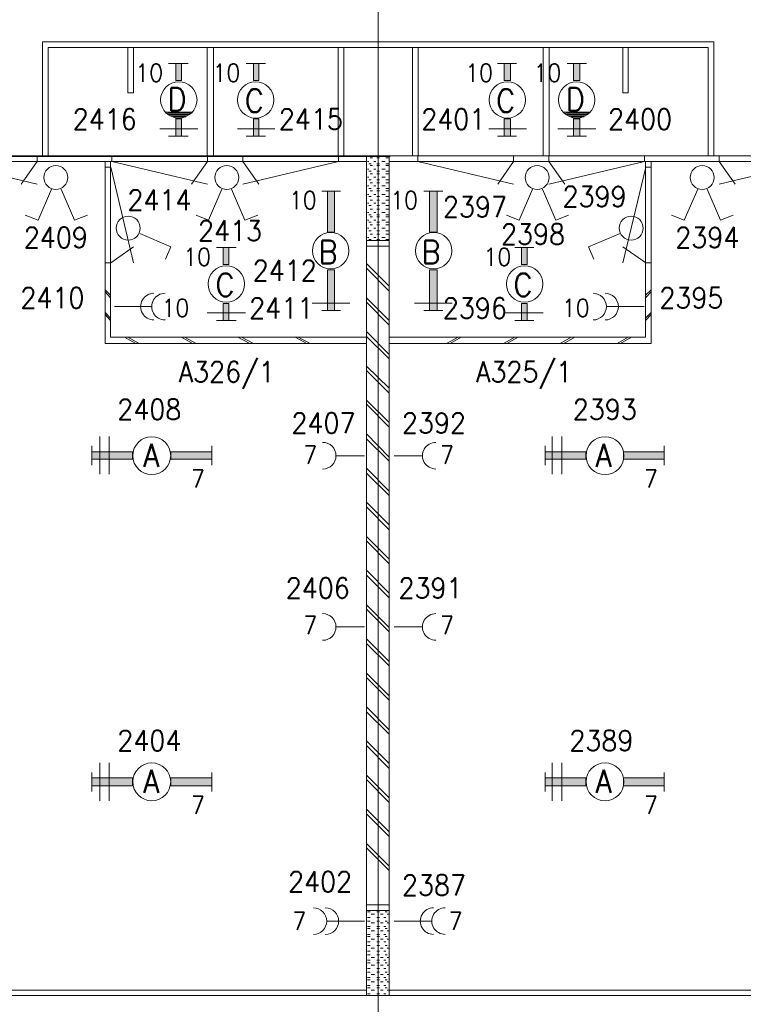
# Model space of a CAD drawing. Header units: metres. Extents: x -119 to 0, y 0 to 84.
# Tile 23 of 53: x -67.74 to -61.39, y 40.44 to 49.1. Entities that reach past the tile are written whole.
import ezdxf
from ezdxf.enums import TextEntityAlignment as Align

# ---------------------------------------------------------------- set-up
doc = ezdxf.new("R2010")
doc.units = ezdxf.units.M
doc.header["$MEASUREMENT"] = 0
doc.layers.add('Level 1', color=1, linetype='Continuous', lineweight=0)
doc.styles.add('Style-STANDARD', font='STANDARD.shx')

# ---------------------------------------------------------------- blocks, each defined once
blk = doc.blocks.new('FCAD19')
at = {"layer": 'Level 1', "color": 1, "linetype": 'Continuous', "lineweight": 0}
blk.add_circle((0, 0), 1, dxfattribs=at)
blk = doc.blocks.new('FCAD20')
at = {"layer": 'Level 1', "color": 1, "linetype": 'Continuous', "lineweight": 0}
blk.add_circle((0, 0), 1, dxfattribs=at)
blk = doc.blocks.new('FCAD21')
at = {"layer": 'Level 1', "color": 1, "linetype": 'Continuous', "lineweight": 0}
blk.add_circle((0, 0), 1, dxfattribs=at)
blk = doc.blocks.new('FCAD22')
at = {"layer": 'Level 1', "color": 1, "linetype": 'Continuous', "lineweight": 0}
blk.add_circle((0, 0), 1, dxfattribs=at)

msp = doc.modelspace()

# ---------------------------------------------------------------- linework, layer by layer
at = {"layer": 'Level 1', "color": 11, "linetype": 'Continuous', "lineweight": 0}
for p, q in [((-64.596, 62.0781), (-64.596, 35.362)), ((-106.4536, 47.8994), (-6.9068, 47.8994))]:
    msp.add_line(p, q, dxfattribs=at)
at = {"layer": 'Level 1', "color": 1, "linetype": 'Continuous', "lineweight": 0}
for p, q in [((-67.5432, 47.8994), (-67.5432, 48.9013)), ((-67.5432, 48.9013), (-61.6487, 48.9013)), ((-61.6487, 47.8994), (-61.6487, 48.9013)), ((-67.4925, 47.8994), (-67.4925, 48.8506)), ((-67.4925, 48.8506), (-61.6994, 48.8506)), ((-66.7947, 48.8506), (-66.7947, 48.453)), ((-66.744, 48.453), (-66.744, 48.8506)), ((-66.0969, 47.8994), (-66.0969, 48.8506)), ((-66.0423, 47.8994), (-66.0423, 48.8506)), ((-64.9468, 47.8994), (-64.9468, 48.8506)), ((-64.8961, 47.8994), (-64.8961, 48.8506)), ((-64.2958, 47.8994), (-64.2958, 48.8506)), ((-64.2451, 47.8994), (-64.2451, 48.8506)), ((-63.1457, 47.8994), (-63.1457, 48.8506)), ((-63.0951, 47.8994), (-63.0951, 48.8506)), ((-62.4479, 48.453), (-62.4479, 48.8506)), ((-62.4011, 48.8506), (-62.4011, 48.453)), ((-61.6994, 47.8994), (-61.6994, 48.8506)), ((-66.2645, 48.7103), (-66.436, 48.7103)), ((-65.5862, 48.7103), (-65.7538, 48.7103)), ((-63.3797, 48.7103), (-63.5473, 48.7103)), ((-62.7676, 48.7103), (-62.9352, 48.7103)), ((-66.7947, 48.453), (-66.744, 48.453)), ((-62.4011, 48.453), (-62.4479, 48.453)), ((-66.2333, 48.2815), (-66.4633, 48.2815)), ((-62.7403, 48.2815), (-62.9664, 48.2815)), ((-66.245, 48.2737), (-66.4438, 48.2737)), ((-66.2528, 48.262), (-66.436, 48.262)), ((-66.2762, 48.2503), (-66.4243, 48.2503)), ((-66.284, 48.2425), (-66.3931, 48.2425)), ((-62.7481, 48.2737), (-62.9469, 48.2737)), ((-62.7559, 48.262), (-62.9352, 48.262)), ((-62.7754, 48.2503), (-62.9274, 48.2503)), ((-62.7871, 48.2425), (-62.9001, 48.2425)), ((-66.1787, 48.1372), (-66.514, 48.1372)), ((-65.5043, 48.1372), (-65.8318, 48.1372)), ((-63.2939, 48.1372), (-63.6252, 48.1372)), ((-62.6857, 48.1372), (-63.0171, 48.1372)), ((-66.2645, 48.071), (-66.436, 48.071)), ((-65.5862, 48.071), (-65.7538, 48.071)), ((-63.3797, 48.071), (-63.5473, 48.071)), ((-62.7676, 48.071), (-62.9352, 48.071)), ((-76.5758, 47.8932), (-64.4917, 47.8932)), ((-68.4905, 47.8487), (-64.6973, 47.8487)), ((-68.4303, 47.8496), (-67.5903, 47.6496)), ((-67.5903, 47.8496), (-67.7303, 47.6496)), ((-67.5903, 47.8996), (-67.5903, 47.8496)), ((-66.9935, 46.2504), (-66.9935, 47.8487)), ((-66.9467, 46.3049), (-66.9467, 47.8487)), ((-66.9344, 47.8996), (-66.9344, 47.8496)), ((-66.9344, 47.8496), (-66.0943, 47.6496)), ((-66.0943, 47.8496), (-66.2343, 47.6496)), ((-66.0943, 47.8996), (-66.0943, 47.8496)), ((-65.7846, 47.8996), (-65.7846, 47.8496)), ((-64.9446, 47.8496), (-65.7846, 47.6496)), ((-65.7846, 47.8496), (-65.6446, 47.6496)), ((-64.9446, 47.8996), (-64.9446, 47.8496)), ((-64.6973, 40.5196), (-64.6973, 47.8994)), ((-64.6778, 47.8487), (-64.6895, 47.8487)), ((-64.6466, 47.8799), (-64.6661, 47.8799)), ((-64.6155, 47.8487), (-64.6349, 47.8487)), ((-64.5843, 47.8799), (-64.6077, 47.8799)), ((-64.5909, 47.8989), (-44.5621, 47.8989)), ((-64.5336, 47.8487), (-64.5648, 47.8487)), ((-64.5063, 47.8799), (-64.5297, 47.8799)), ((-64.4985, 40.5196), (-64.4985, 47.8994)), ((-64.4985, 47.8487), (-60.6975, 47.8487)), ((-64.2463, 47.8996), (-64.2463, 47.8496)), ((-64.2463, 47.8496), (-63.4063, 47.6496)), ((-63.4063, 47.8496), (-63.5463, 47.6496)), ((-63.4063, 47.8996), (-63.4063, 47.8496)), ((-63.0966, 47.8996), (-63.0966, 47.8496)), ((-62.2566, 47.8496), (-63.0966, 47.6496)), ((-63.0966, 47.8496), (-62.9566, 47.6496)), ((-62.2566, 47.8996), (-62.2566, 47.8496)), ((-62.2491, 46.3049), (-62.2491, 47.8487)), ((-62.1984, 46.2504), (-62.1984, 47.8487)), ((-61.6007, 47.8996), (-61.6007, 47.8496)), ((-60.7607, 47.8496), (-61.6007, 47.6496)), ((-61.6007, 47.8496), (-61.4607, 47.6496)), ((-66.9943, 47.8), (-66.9443, 47.8)), ((-66.9443, 47.8), (-66.7443, 46.96)), ((-64.6778, 47.7825), (-64.6895, 47.7825)), ((-64.6583, 47.8292), (-64.6778, 47.8292)), ((-64.6583, 47.763), (-64.6778, 47.763)), ((-64.6466, 47.8136), (-64.6661, 47.8136)), ((-64.6155, 47.7825), (-64.6349, 47.7825)), ((-64.5843, 47.8292), (-64.6077, 47.8292)), ((-64.5843, 47.8136), (-64.6077, 47.8136)), ((-64.5843, 47.763), (-64.6077, 47.763)), ((-64.5336, 47.7825), (-64.5648, 47.7825)), ((-64.5063, 47.8292), (-64.5297, 47.8292)), ((-64.5063, 47.8136), (-64.5297, 47.8136)), ((-64.5063, 47.763), (-64.5297, 47.763)), ((-62.2466, 47.8), (-62.4466, 46.96)), ((-62.1966, 47.8), (-62.2466, 47.8)), ((-64.6778, 47.7123), (-64.6895, 47.7123)), ((-64.6583, 47.6889), (-64.6778, 47.6889)), ((-64.6466, 47.7396), (-64.6661, 47.7396)), ((-64.6155, 47.7123), (-64.6349, 47.7123)), ((-64.5843, 47.7396), (-64.6077, 47.7396)), ((-64.5843, 47.6889), (-64.6077, 47.6889)), ((-64.5336, 47.7123), (-64.5648, 47.7123)), ((-64.5063, 47.7396), (-64.5297, 47.7396)), ((-64.5063, 47.6889), (-64.5297, 47.6889)), ((-67.4652, 47.607), (-67.5822, 47.3341)), ((-67.3794, 47.607), (-67.2625, 47.3341)), ((-65.9682, 47.607), (-66.0852, 47.3341)), ((-65.8824, 47.607), (-65.7655, 47.3341)), ((-65.0911, 47.5875), (-64.9273, 47.5875)), ((-64.6778, 47.6343), (-64.6895, 47.6343)), ((-64.6583, 47.6109), (-64.6778, 47.6109)), ((-64.6466, 47.6616), (-64.6661, 47.6616)), ((-64.6466, 47.5914), (-64.6661, 47.5914)), ((-64.6155, 47.6343), (-64.6349, 47.6343)), ((-64.5843, 47.6616), (-64.6077, 47.6616)), ((-64.5843, 47.6109), (-64.6077, 47.6109)), ((-64.5843, 47.5914), (-64.6077, 47.5914)), ((-64.5336, 47.6343), (-64.5648, 47.6343)), ((-64.5063, 47.6616), (-64.5297, 47.6616)), ((-64.5063, 47.6109), (-64.5297, 47.6109)), ((-64.5063, 47.5914), (-64.5297, 47.5914)), ((-64.1944, 47.5875), (-64.0268, 47.5875)), ((-63.2393, 47.607), (-63.3563, 47.3341)), ((-63.1535, 47.607), (-63.0366, 47.3341)), ((-61.7891, 47.607), (-61.9099, 47.3341)), ((-61.7072, 47.607), (-61.5903, 47.3341)), ((-64.6778, 47.5603), (-64.6895, 47.5603)), ((-64.6583, 47.5408), (-64.6778, 47.5408)), ((-64.6466, 47.5096), (-64.6661, 47.5096)), ((-64.6155, 47.5603), (-64.6349, 47.5603)), ((-64.5843, 47.5408), (-64.6077, 47.5408)), ((-64.5843, 47.5096), (-64.6077, 47.5096)), ((-64.5336, 47.5603), (-64.5648, 47.5603)), ((-64.5063, 47.5408), (-64.5297, 47.5408)), ((-64.5063, 47.5096), (-64.5297, 47.5096)), ((-64.6778, 47.4823), (-64.6895, 47.4823)), ((-64.6583, 47.4628), (-64.6778, 47.4628)), ((-64.6466, 47.4316), (-64.6661, 47.4316)), ((-64.6155, 47.4823), (-64.6349, 47.4823)), ((-64.5843, 47.4628), (-64.6077, 47.4628)), ((-64.5843, 47.4316), (-64.6077, 47.4316)), ((-64.5336, 47.4823), (-64.5648, 47.4823)), ((-64.5063, 47.4628), (-64.5297, 47.4628)), ((-64.5063, 47.4316), (-64.5297, 47.4316)), ((-67.5822, 47.3341), (-67.6952, 47.377)), ((-67.2625, 47.3341), (-67.1494, 47.377)), ((-66.0852, 47.3341), (-66.1943, 47.377)), ((-65.7655, 47.3341), (-65.6524, 47.377)), ((-64.6778, 47.4004), (-64.6895, 47.4004)), ((-64.6778, 47.3341), (-64.6895, 47.3341)), ((-64.6583, 47.3809), (-64.6778, 47.3809)), ((-64.6466, 47.3614), (-64.6661, 47.3614)), ((-64.6155, 47.4004), (-64.6349, 47.4004)), ((-64.6155, 47.3341), (-64.6349, 47.3341)), ((-64.5843, 47.3809), (-64.6077, 47.3809)), ((-64.5843, 47.3614), (-64.6077, 47.3614)), ((-64.5336, 47.4004), (-64.5648, 47.4004)), ((-64.5336, 47.3341), (-64.5648, 47.3341)), ((-64.5063, 47.3809), (-64.5297, 47.3809)), ((-64.5063, 47.3614), (-64.5297, 47.3614)), ((-63.3563, 47.3341), (-63.4693, 47.377)), ((-63.0366, 47.3341), (-62.9235, 47.377)), ((-61.9099, 47.3341), (-62.0191, 47.377)), ((-61.5903, 47.3341), (-61.4772, 47.377)), ((-64.6778, 47.264), (-64.6895, 47.264)), ((-64.6583, 47.3146), (-64.6778, 47.3146)), ((-64.6583, 47.2406), (-64.6778, 47.2406)), ((-64.6466, 47.2913), (-64.6661, 47.2913)), ((-64.6155, 47.264), (-64.6349, 47.264)), ((-64.5843, 47.3146), (-64.6077, 47.3146)), ((-64.5843, 47.2913), (-64.6077, 47.2913)), ((-64.5843, 47.2406), (-64.6077, 47.2406)), ((-64.5336, 47.264), (-64.5648, 47.264)), ((-64.5063, 47.3146), (-64.5297, 47.3146)), ((-64.5063, 47.2913), (-64.5297, 47.2913)), ((-64.5063, 47.2406), (-64.5297, 47.2406)), ((-66.6894, 47.2172), (-66.4165, 47.1002)), ((-64.4985, 47.1548), (-64.6973, 47.1548)), ((-64.6778, 47.1821), (-64.6895, 47.1821)), ((-64.6583, 47.1626), (-64.6778, 47.1626)), ((-64.6466, 47.2094), (-64.6661, 47.2094)), ((-64.6155, 47.1821), (-64.6349, 47.1821)), ((-64.5843, 47.2094), (-64.6077, 47.2094)), ((-64.5843, 47.1626), (-64.6077, 47.1626)), ((-64.5336, 47.1821), (-64.5648, 47.1821)), ((-64.5063, 47.2094), (-64.5297, 47.2094)), ((-64.5063, 47.1626), (-64.5297, 47.1626)), ((-62.4713, 47.2172), (-62.7481, 47.1002)), ((-66.9443, 46.96), (-66.7443, 47.1)), ((-66.4165, 47.1002), (-66.4633, 46.9911)), ((-65.8435, 47.0924), (-66.015, 47.0924)), ((-64.4985, 47.1041), (-64.6973, 47.1041)), ((-63.2276, 47.0924), (-63.3952, 47.0924)), ((-62.7481, 47.1002), (-62.7013, 46.9911)), ((-62.2466, 46.96), (-62.4466, 47.1)), ((-66.9943, 46.96), (-66.9443, 46.96)), ((-64.4985, 46.7533), (-64.6973, 46.9521)), ((-64.4985, 46.7104), (-64.6973, 46.9131)), ((-62.1966, 46.96), (-62.2466, 46.96)), ((-66.9467, 46.6753), (-66.9935, 46.7221)), ((-62.2491, 46.6753), (-62.1984, 46.7221)), ((-66.9467, 46.6519), (-66.9935, 46.7026)), ((-64.4985, 46.4531), (-64.6973, 46.6519)), ((-62.2491, 46.6519), (-62.1984, 46.7026)), ((-66.5881, 46.5739), (-66.9116, 46.5739)), ((-64.8455, 46.6051), (-65.1768, 46.6051)), ((-64.4985, 46.4102), (-64.6973, 46.6129)), ((-63.9449, 46.6051), (-64.2763, 46.6051)), ((-62.5844, 46.5739), (-62.2608, 46.5739)), ((-66.9467, 46.4726), (-66.9935, 46.5233)), ((-66.9467, 46.4531), (-66.9935, 46.5038)), ((-65.7616, 46.5194), (-66.0969, 46.5194)), ((-65.0911, 46.5389), (-64.9273, 46.5389)), ((-64.1944, 46.5389), (-64.0268, 46.5389)), ((-63.1457, 46.5194), (-63.4771, 46.5194)), ((-62.2491, 46.4726), (-62.1984, 46.5233)), ((-62.2491, 46.4531), (-62.1984, 46.5038)), ((-65.8435, 46.4531), (-66.015, 46.4531)), ((-63.2276, 46.4531), (-63.3952, 46.4531)), ((-64.6973, 46.3049), (-66.9467, 46.3049)), ((-66.7245, 46.2504), (-66.822, 46.3049)), ((-66.6933, 46.2504), (-66.7947, 46.3049)), ((-66.2255, 46.2504), (-66.323, 46.3049)), ((-66.1943, 46.2504), (-66.2957, 46.3049)), ((-65.7226, 46.2504), (-65.8279, 46.3049)), ((-65.6914, 46.2504), (-65.7967, 46.3049)), ((-65.2236, 46.2504), (-65.325, 46.3049)), ((-65.1924, 46.2504), (-65.2977, 46.3049)), ((-64.4985, 46.1529), (-64.6973, 46.3556)), ((-64.4985, 46.1139), (-64.6973, 46.3127)), ((-64.4985, 46.3049), (-62.2491, 46.3049)), ((-63.9956, 46.2504), (-63.8942, 46.3049)), ((-63.9644, 46.2504), (-63.867, 46.3049)), ((-63.4966, 46.2504), (-63.3952, 46.3049)), ((-63.4654, 46.2504), (-63.3679, 46.3049)), ((-62.9976, 46.2504), (-62.9001, 46.3049)), ((-62.9664, 46.2504), (-62.869, 46.3049)), ((-62.4986, 46.2504), (-62.4011, 46.3049)), ((-62.4674, 46.2504), (-62.3699, 46.3049)), ((-64.6973, 46.2504), (-66.9935, 46.2504)), ((-64.4985, 46.2504), (-62.1984, 46.2504)), ((-64.4985, 45.8566), (-64.6973, 46.0515)), ((-64.4985, 45.8137), (-64.6973, 46.0126)), ((-64.4985, 45.5564), (-64.6973, 45.7514)), ((-64.4985, 45.5136), (-64.6973, 45.7163)), ((-67.0403, 45.1003), (-67.0403, 45.4317)), ((-66.9584, 45.1003), (-66.9584, 45.4317)), ((-64.4985, 45.2524), (-64.6973, 45.4551)), ((-63.0678, 45.1003), (-63.0678, 45.4317)), ((-62.982, 45.1003), (-62.982, 45.4317)), ((-67.1104, 45.3498), (-67.1104, 45.1822)), ((-66.0579, 45.3498), (-66.0579, 45.1822)), ((-64.4985, 45.2173), (-64.6973, 45.4122)), ((-63.1301, 45.3498), (-63.1301, 45.1822)), ((-62.0854, 45.3498), (-62.0854, 45.1822)), ((-64.7168, 45.2641), (-64.9624, 45.2641)), ((-64.4556, 45.2641), (-64.21, 45.2641)), ((-64.4985, 44.9522), (-64.6973, 45.1549)), ((-64.4985, 44.9132), (-64.6973, 45.112)), ((-64.4985, 44.6559), (-64.6973, 44.8547)), ((-64.4985, 44.613), (-64.6973, 44.8157)), ((-64.4985, 44.3557), (-64.6973, 44.5545)), ((-64.4985, 44.3128), (-64.6973, 44.5156)), ((-64.4985, 44.0555), (-64.6973, 44.2583)), ((-64.4985, 44.0166), (-64.6973, 44.2154)), ((-64.4985, 43.7554), (-64.6973, 43.9542)), ((-64.4985, 43.7164), (-64.6973, 43.9152)), ((-64.7168, 43.7593), (-64.9624, 43.7593)), ((-64.4556, 43.7593), (-64.21, 43.7593)), ((-64.4985, 43.4552), (-64.6973, 43.654)), ((-64.4985, 43.4162), (-64.6973, 43.615)), ((-64.4985, 43.155), (-64.6973, 43.3538)), ((-64.4985, 43.116), (-64.6973, 43.3148)), ((-64.4985, 42.8548), (-64.6973, 43.0575)), ((-64.4985, 42.8158), (-64.6973, 43.0146)), ((-64.4985, 42.5585), (-64.6973, 42.7574)), ((-64.4985, 42.5157), (-64.6973, 42.7184)), ((-67.0403, 42.2311), (-67.0403, 42.5663)), ((-66.9584, 42.2311), (-66.9584, 42.5663)), ((-63.0678, 42.2311), (-63.0678, 42.5663)), ((-62.982, 42.2311), (-62.982, 42.5663)), ((-67.1104, 42.4806), (-67.1104, 42.3129)), ((-66.0579, 42.4806), (-66.0579, 42.3129)), ((-63.1301, 42.4806), (-63.1301, 42.3129)), ((-62.0854, 42.4806), (-62.0854, 42.3129)), ((-64.4985, 42.2583), (-64.6973, 42.4572)), ((-64.4985, 42.2155), (-64.6973, 42.4182)), ((-64.4985, 41.9582), (-64.6973, 42.157)), ((-64.4985, 41.9192), (-64.6973, 42.118)), ((-64.4985, 41.658), (-64.6973, 41.8568)), ((-64.4985, 41.619), (-64.6973, 41.8178)), ((-64.6973, 41.3188), (-64.4985, 41.3188)), ((-64.6973, 41.2681), (-64.4985, 41.2681)), ((-64.6895, 41.2565), (-64.6661, 41.2565)), ((-64.6895, 41.2058), (-64.6661, 41.2058)), ((-64.6583, 41.237), (-64.6271, 41.237)), ((-64.6077, 41.2565), (-64.5843, 41.2565)), ((-64.6077, 41.2058), (-64.5843, 41.2058)), ((-64.5765, 41.237), (-64.5531, 41.237)), ((-64.5453, 41.2058), (-64.5297, 41.2058)), ((-64.5336, 41.2565), (-64.518, 41.2565)), ((-64.518, 41.237), (-64.5063, 41.237)), ((-65.0404, 41.1746), (-64.7168, 41.1746)), ((-64.6895, 41.1746), (-64.6661, 41.1746)), ((-64.6895, 41.1278), (-64.6661, 41.1278)), ((-64.6895, 41.1083), (-64.6661, 41.1083)), ((-64.6583, 41.159), (-64.6271, 41.159)), ((-64.6077, 41.1746), (-64.5843, 41.1746)), ((-64.6077, 41.1278), (-64.5843, 41.1278)), ((-64.6077, 41.1083), (-64.5843, 41.1083)), ((-64.5765, 41.159), (-64.5531, 41.159)), ((-64.5453, 41.1278), (-64.5297, 41.1278)), ((-64.5336, 41.1746), (-64.518, 41.1746)), ((-64.5336, 41.1083), (-64.518, 41.1083)), ((-64.518, 41.159), (-64.5063, 41.159)), ((-64.1281, 41.1746), (-64.4556, 41.1746)), ((-64.6895, 41.0576), (-64.6661, 41.0576)), ((-64.6895, 41.0381), (-64.6661, 41.0381)), ((-64.6583, 41.0888), (-64.6271, 41.0888)), ((-64.6583, 41.0147), (-64.6271, 41.0147)), ((-64.6077, 41.0576), (-64.5843, 41.0576)), ((-64.6077, 41.0381), (-64.5843, 41.0381)), ((-64.5765, 41.0888), (-64.5531, 41.0888)), ((-64.5765, 41.0147), (-64.5531, 41.0147)), ((-64.5453, 41.0576), (-64.5297, 41.0576)), ((-64.5336, 41.0381), (-64.518, 41.0381)), ((-64.518, 41.0888), (-64.5063, 41.0888)), ((-64.518, 41.0147), (-64.5063, 41.0147)), ((-64.6895, 40.9914), (-64.6661, 40.9914)), ((-64.6895, 40.9602), (-64.6661, 40.9602)), ((-64.6583, 40.9368), (-64.6271, 40.9368)), ((-64.6077, 40.9914), (-64.5843, 40.9914)), ((-64.6077, 40.9602), (-64.5843, 40.9602)), ((-64.5765, 40.9368), (-64.5531, 40.9368)), ((-64.5453, 40.9914), (-64.5297, 40.9914)), ((-64.5336, 40.9602), (-64.518, 40.9602)), ((-64.518, 40.9368), (-64.5063, 40.9368)), ((-64.6895, 40.9095), (-64.6661, 40.9095)), ((-64.6895, 40.8783), (-64.6661, 40.8783)), ((-64.6583, 40.8549), (-64.6271, 40.8549)), ((-64.6077, 40.9095), (-64.5843, 40.9095)), ((-64.6077, 40.8783), (-64.5843, 40.8783)), ((-64.5765, 40.8549), (-64.5531, 40.8549)), ((-64.5453, 40.9095), (-64.5297, 40.9095)), ((-64.5336, 40.8783), (-64.518, 40.8783)), ((-64.518, 40.8549), (-64.5063, 40.8549)), ((-64.6895, 40.8315), (-64.6661, 40.8315)), ((-64.6895, 40.8081), (-64.6661, 40.8081)), ((-64.6895, 40.7575), (-64.6661, 40.7575)), ((-64.6583, 40.7886), (-64.6271, 40.7886)), ((-64.6077, 40.8315), (-64.5843, 40.8315)), ((-64.6077, 40.8081), (-64.5843, 40.8081)), ((-64.6077, 40.7575), (-64.5843, 40.7575)), ((-64.5765, 40.7886), (-64.5531, 40.7886)), ((-64.5453, 40.8315), (-64.5297, 40.8315)), ((-64.5453, 40.7575), (-64.5297, 40.7575)), ((-64.5336, 40.8081), (-64.518, 40.8081)), ((-64.518, 40.7886), (-64.5063, 40.7886)), ((-64.6895, 40.7263), (-64.6661, 40.7263)), ((-64.6895, 40.6795), (-64.6661, 40.6795)), ((-64.6583, 40.7068), (-64.6271, 40.7068)), ((-64.6077, 40.7263), (-64.5843, 40.7263)), ((-64.6077, 40.6795), (-64.5843, 40.6795)), ((-64.5765, 40.7068), (-64.5531, 40.7068)), ((-64.5453, 40.6795), (-64.5297, 40.6795)), ((-64.5336, 40.7263), (-64.518, 40.7263)), ((-64.518, 40.7068), (-64.5063, 40.7068)), ((-64.6895, 40.66), (-64.6661, 40.66)), ((-64.6895, 40.6093), (-64.6661, 40.6093)), ((-64.6895, 40.5898), (-64.6661, 40.5898)), ((-64.6583, 40.6405), (-64.6271, 40.6405)), ((-64.6077, 40.66), (-64.5843, 40.66)), ((-64.6077, 40.6093), (-64.5843, 40.6093)), ((-64.6077, 40.5898), (-64.5843, 40.5898)), ((-64.5765, 40.6405), (-64.5531, 40.6405)), ((-64.5453, 40.6093), (-64.5297, 40.6093)), ((-64.5336, 40.66), (-64.518, 40.66)), ((-64.5336, 40.5898), (-64.518, 40.5898)), ((-64.518, 40.6405), (-64.5063, 40.6405)), ((-100.6488, 40.5196), (-44.5151, 40.5196)), ((-68.4905, 40.5664), (-64.6973, 40.5664)), ((-64.6895, 40.5352), (-64.6661, 40.5352)), ((-64.6583, 40.5664), (-64.6271, 40.5664)), ((-64.6077, 40.5352), (-64.5843, 40.5352)), ((-64.5765, 40.5664), (-64.5531, 40.5664)), ((-64.5453, 40.5352), (-64.5297, 40.5352)), ((-64.518, 40.5664), (-64.5063, 40.5664)), ((-64.4985, 40.5664), (-60.6975, 40.5664))]:
    msp.add_line(p, q, dxfattribs=at)
for centre, radius in [((-66.3464, 48.3906), 0.1598), ((-65.6719, 48.3906), 0.1598), ((-63.4615, 48.3906), 0.1598), ((-62.8534, 48.3906), 0.1598), ((-67.4262, 47.7083), 0.1053), ((-65.9253, 47.7083), 0.1053), ((-63.2003, 47.7083), 0.1053), ((-61.7501, 47.7083), 0.1053), ((-66.7908, 47.2639), 0.1053), ((-62.3738, 47.2639), 0.1053), ((-65.0131, 47.0651), 0.1598), ((-64.1087, 47.0651), 0.1598), ((-65.9292, 46.7727), 0.1598), ((-63.3095, 46.7727), 0.1598)]:
    msp.add_circle(centre, radius, dxfattribs=at)
for centre, start, end in [((-66.5647, 46.5739), 90.00002, 270.00016), ((-66.4672, 46.5739), 90.00002, 270.00016), ((-62.7091, 46.5739), 270.00006, 90.00005), ((-62.6038, 46.5739), 270.00006, 90.00005), ((-65.0833, 45.264), 270.00006, 89.99997), ((-64.0892, 45.264), 90.00002, 270.00013), ((-65.0833, 43.7592), 270.00006, 89.99997), ((-64.0892, 43.7592), 90.00002, 270.00013), ((-65.1651, 41.1745), 270.00006, 90.00005), ((-65.0599, 41.1745), 270.00006, 90.00005), ((-64.1087, 41.1745), 90.00002, 270.00019), ((-64.0073, 41.1745), 90.00002, 270.00019)]:
    msp.add_arc(centre, 0.117, start, end, dxfattribs=at)
at = {"layer": 'Level 1', "color": 1, "linetype": 'Continuous', "lineweight": 0, "extrusion": (0, 0, -1)}
for points in [[(66.3736, 48.5621), (66.323, 48.5621), (66.3736, 48.7103), (66.323, 48.7103)], [(65.6914, 48.5621), (65.6446, 48.5621), (65.6914, 48.7103), (65.6446, 48.7103)], [(63.4888, 48.5621), (63.4342, 48.5621), (63.4888, 48.7103), (63.4342, 48.7103)], [(62.8806, 48.5621), (62.8261, 48.5621), (62.8806, 48.7103), (62.8261, 48.7103)], [(66.3736, 48.071), (66.323, 48.071), (66.3736, 48.223), (66.323, 48.223)], [(65.6914, 48.071), (65.6446, 48.071), (65.6914, 48.223), (65.6446, 48.223)], [(63.4888, 48.071), (63.4342, 48.071), (63.4888, 48.223), (63.4342, 48.223)], [(62.8806, 48.071), (62.8261, 48.071), (62.8806, 48.223), (62.8261, 48.223)], [(65.0404, 47.2289), (65.0404, 47.5875), (64.978, 47.2289), (64.978, 47.5875)], [(64.1437, 47.2289), (64.1437, 47.5875), (64.0775, 47.2289), (64.0775, 47.5875)], [(65.9565, 46.9443), (65.9058, 46.9443), (65.9565, 47.0924), (65.9058, 47.0924)], [(63.3368, 46.9443), (63.2861, 46.9443), (63.3368, 47.0924), (63.2861, 47.0924)], [(65.9565, 46.4531), (65.9058, 46.4531), (65.9565, 46.6012), (65.9058, 46.6012)], [(63.3368, 46.4531), (63.2861, 46.4531), (63.3368, 46.6012), (63.2861, 46.6012)], [(66.4165, 45.2991), (66.0579, 45.2991), (66.4165, 45.2329), (66.0579, 45.2329)], [(62.4401, 45.2991), (62.0854, 45.2991), (62.4401, 45.2329), (62.0854, 45.2329)], [(66.4165, 42.4338), (66.0579, 42.4338), (66.4165, 42.3636), (66.0579, 42.3636)], [(62.4401, 42.4338), (62.0854, 42.4338), (62.4401, 42.3636), (62.0854, 42.3636)]]:
    msp.add_solid(points, dxfattribs=at)
at = {"layer": 'Level 1', "color": 1, "linetype": 'Continuous', "lineweight": 0}
for points in [[(-64.978, 46.8975), (-64.978, 46.5389), (-65.0404, 46.8975), (-65.0404, 46.5389)], [(-64.0775, 46.8975), (-64.0775, 46.5389), (-64.1437, 46.8975), (-64.1437, 46.5389)], [(-66.7518, 45.2329), (-67.1104, 45.2329), (-66.7518, 45.2991), (-67.1104, 45.2991)], [(-62.7715, 45.2329), (-63.1301, 45.2329), (-62.7715, 45.2991), (-63.1301, 45.2991)], [(-66.7518, 42.3636), (-67.1104, 42.3636), (-66.7518, 42.4338), (-67.1104, 42.4338)], [(-62.7715, 42.3636), (-63.1301, 42.3636), (-62.7715, 42.4338), (-63.1301, 42.4338)]]:
    msp.add_solid(points, dxfattribs=at)
for points in [[(-66.3736, 48.5621), (-66.323, 48.5621), (-66.323, 48.7103), (-66.3736, 48.7103)], [(-65.6914, 48.5621), (-65.6446, 48.5621), (-65.6446, 48.7103), (-65.6914, 48.7103)], [(-63.4888, 48.5621), (-63.4342, 48.5621), (-63.4342, 48.7103), (-63.4888, 48.7103)], [(-62.8806, 48.5621), (-62.8261, 48.5621), (-62.8261, 48.7103), (-62.8806, 48.7103)], [(-66.3736, 48.071), (-66.323, 48.071), (-66.323, 48.223), (-66.3736, 48.223)], [(-65.6914, 48.071), (-65.6446, 48.071), (-65.6446, 48.223), (-65.6914, 48.223)], [(-63.4888, 48.071), (-63.4342, 48.071), (-63.4342, 48.223), (-63.4888, 48.223)], [(-62.8806, 48.071), (-62.8261, 48.071), (-62.8261, 48.223), (-62.8806, 48.223)], [(-65.0404, 47.2289), (-65.0404, 47.5875), (-64.978, 47.5875), (-64.978, 47.2289)], [(-64.1437, 47.2289), (-64.1437, 47.5875), (-64.0775, 47.5875), (-64.0775, 47.2289)], [(-65.9565, 46.9443), (-65.9058, 46.9443), (-65.9058, 47.0924), (-65.9565, 47.0924)], [(-63.3368, 46.9443), (-63.2861, 46.9443), (-63.2861, 47.0924), (-63.3368, 47.0924)], [(-64.978, 46.8975), (-64.978, 46.5389), (-65.0404, 46.5389), (-65.0404, 46.8975)], [(-64.0775, 46.8975), (-64.0775, 46.5389), (-64.1437, 46.5389), (-64.1437, 46.8975)], [(-65.9565, 46.4531), (-65.9058, 46.4531), (-65.9058, 46.6012), (-65.9565, 46.6012)], [(-63.3368, 46.4531), (-63.2861, 46.4531), (-63.2861, 46.6012), (-63.3368, 46.6012)], [(-66.7518, 45.2329), (-67.1104, 45.2329), (-67.1104, 45.2991), (-66.7518, 45.2991)], [(-66.4165, 45.2991), (-66.0579, 45.2991), (-66.0579, 45.2329), (-66.4165, 45.2329)], [(-62.7715, 45.2329), (-63.1301, 45.2329), (-63.1301, 45.2991), (-62.7715, 45.2991)], [(-62.4401, 45.2991), (-62.0854, 45.2991), (-62.0854, 45.2329), (-62.4401, 45.2329)], [(-66.7518, 42.3636), (-67.1104, 42.3636), (-67.1104, 42.4338), (-66.7518, 42.4338)], [(-66.4165, 42.4338), (-66.0579, 42.4338), (-66.0579, 42.3636), (-66.4165, 42.3636)], [(-62.7715, 42.3636), (-63.1301, 42.3636), (-63.1301, 42.4338), (-62.7715, 42.4338)], [(-62.4401, 42.4338), (-62.0854, 42.4338), (-62.0854, 42.3636), (-62.4401, 42.3636)]]:
    msp.add_3dface(points, dxfattribs=at)

# ---------------------------------------------------------------- block references
at = {"layer": 'Level 1', "color": 1, "linetype": 'Continuous', "lineweight": 0, "xscale": 0.1663, "yscale": 0.1663}
for name, p in [('FCAD19', (-66.5842, 45.2641)), ('FCAD20', (-62.6038, 45.2641)), ('FCAD21', (-66.5842, 42.3987)), ('FCAD22', (-62.6038, 42.3987))]:
    msp.add_blockref(name, p, dxfattribs=at)

# ---------------------------------------------------------------- texts
at = {"layer": 'Level 1', "color": 1, "linetype": 'Continuous', "lineweight": 0, "style": 'Style-STANDARD'}
for s, height, p in [('10', 0.1559, (-66.6062, 48.5505)), ('10', 0.1559, (-65.9279, 48.5505)), ('10', 0.1559, (-63.7097, 48.5505)), ('10', 0.1559, (-63.1093, 48.5505)), ('2416', 0.1799, (-66.9971, 48.131)), ('2415', 0.1799, (-65.1864, 48.131)), ('2401', 0.1799, (-63.9364, 48.131)), ('2400', 0.1799, (-62.2957, 48.131)), ('2414', 0.1799, (-66.5164, 47.421)), ('10', 0.1559, (-65.2573, 47.4316)), ('10', 0.1559, (-64.3685, 47.4316)), ('2399', 0.1799, (-62.6957, 47.451)), ('2397', 0.1799, (-63.7457, 47.361)), ('2413', 0.1799, (-65.8964, 47.151)), ('2409', 0.1799, (-67.4257, 47.091)), ('2398', 0.1799, (-63.2357, 47.121)), ('2394', 0.1799, (-61.7057, 47.091)), ('10', 0.1559, (-66.1852, 46.9326)), ('10', 0.1559, (-63.5498, 46.9326)), ('2412', 0.1799, (-65.4164, 46.801)), ('2410', 0.1799, (-67.4564, 46.561)), ('2395', 0.1799, (-61.8457, 46.561)), ('10', 0.1559, (-66.3762, 46.4843)), ('2411', 0.1799, (-65.4471, 46.471)), ('2396', 0.1799, (-63.7464, 46.471)), ('10', 0.1559, (-62.8598, 46.4843)), ('A326/1', 0.1799, (-65.9257, 45.911)), ('A325/1', 0.1799, (-63.315, 45.911)), ('2408', 0.1799, (-66.6057, 45.581)), ('2393', 0.1799, (-62.6057, 45.581)), ('2407', 0.1799, (-65.0757, 45.461)), ('2392', 0.1799, (-64.1057, 45.461)), ('7', 0.1559, (-65.1912, 45.1939)), ('7', 0.1559, (-63.9904, 45.1939)), ('7', 0.1559, (-66.1775, 44.9834)), ('7', 0.1559, (-62.2011, 44.9834)), ('2406', 0.1799, (-65.1263, 44.011)), ('2391', 0.1799, (-64.1364, 44.011)), ('7', 0.1559, (-65.1912, 43.6969)), ('7', 0.1559, (-63.9904, 43.6969)), ('2404', 0.1799, (-66.6057, 42.671)), ('2389', 0.1799, (-62.6357, 42.671)), ('7', 0.1559, (-66.1775, 42.118)), ('7', 0.1559, (-62.2011, 42.118)), ('2402', 0.1799, (-65.1057, 41.431)), ('2387', 0.1799, (-64.1057, 41.401)), ('7', 0.1559, (-65.2886, 41.0966)), ('7', 0.1559, (-63.9164, 41.0966))]:
    msp.add_text(s, height=height, dxfattribs=at).set_placement(p, align=Align.CENTER)
for s, p in [('D', (-66.2784, 48.2932)), ('C', (-65.6001, 48.2815)), ('C', (-63.3935, 48.2815)), ('D', (-62.7815, 48.2932)), ('B', (-64.9529, 46.9521)), ('B', (-64.0485, 46.9521)), ('C', (-65.8573, 46.6636)), ('C', (-63.2415, 46.6636)), ('A', (-66.5162, 45.1666)), ('A', (-62.5437, 45.1666)), ('A', (-66.5162, 42.3012)), ('A', (-62.5437, 42.3012))]:
    msp.add_text(s, height=0.2027, dxfattribs=at).set_placement(p, align=Align.RIGHT)

doc.saveas('drawing.dxf')
